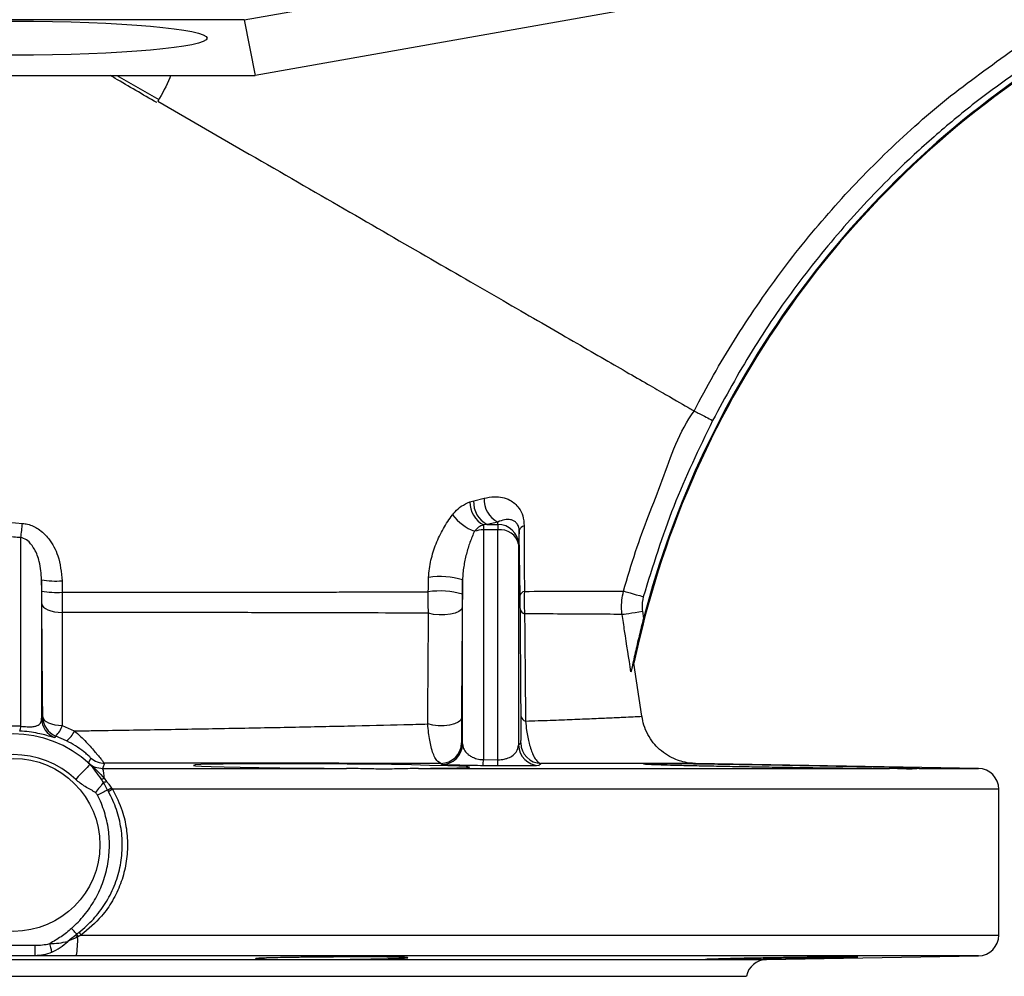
# Model space of a CAD drawing. Header units: millimetres. Extents: x 1190 to 1790, y 1177 to 1877.
# Tile 3 of 13: x 1491 to 1633, y 1177 to 1316. Entities that reach past the tile are written whole.
import ezdxf

# ---------------------------------------------------------------- set-up
doc = ezdxf.new("R2010")
doc.units = ezdxf.units.MM

msp = doc.modelspace()

# ---------------------------------------------------------------- linework, layer by layer
at = {"color": 7, "linetype": 'Continuous', "lineweight": 25}
for p, q in [((1523.42, 1315.63), (1582.5, 1326.09)), ((1580.34, 1317.37), (1525.03, 1307.58)), ((1523.42, 1315.63), (1456.74, 1315.63)), ((1523.42, 1315.63), (1525.03, 1307.58)), ((1455.13, 1307.58), (1525.03, 1307.58)), ((1510.94, 1303.89), (1524.18, 1296.25)), ((1556.08, 1245.95), (1556.63, 1246.11)), ((1556.63, 1246.11), (1558.14, 1246.49)), ((1489.33, 1243.01), (1491.36, 1242.85)), ((1558.6, 1242.69), (1558.03, 1242.62)), ((1558.03, 1242.62), (1558.03, 1241.91)), ((1558.03, 1241.91), (1558.03, 1208.7)), ((1560.13, 1241.91), (1558.03, 1241.91)), ((1560.14, 1243.04), (1558.6, 1242.69)), ((1558.6, 1242.69), (1560.13, 1242.69)), ((1560.13, 1242.69), (1560.14, 1243.04)), ((1560.13, 1242.69), (1560.13, 1241.91)), ((1560.13, 1208.67), (1560.13, 1241.91)), ((1563.2, 1241.82), (1563.13, 1239.83)), ((1491.13, 1213.52), (1491.13, 1240.79)), ((1563.13, 1239.83), (1563.13, 1210.81)), ((1494.13, 1234.69), (1494.13, 1214.64)), ((1494.15, 1233.05), (1494.13, 1234.69)), ((1555.03, 1210.96), (1555.03, 1234.69)), ((1497.1, 1234.54), (1497.11, 1232.9)), ((1581.04, 1230.15), (1581.2, 1229.1)), ((1580.95, 1214.96), (1579.81, 1222.65)), ((1494.13, 1214.64), (1494.3, 1214.86)), ((1497.13, 1213.65), (1498.87, 1212.85)), ((1497.74, 1211.42), (1496.21, 1212.11)), ((1501.17, 1207.99), (1501.35, 1207.84)), ((1560.1, 1207.8), (1558, 1207.82)), ((1558.03, 1208.7), (1560.13, 1208.67)), ((1629.63, 1207.42), (1588.73, 1208.14)), ((1502.96, 1207.42), (1538.23, 1207.42)), ((1548.63, 1207.42), (1616.75, 1207.42)), ((1503.19, 1206), (1503.53, 1205.55)), ((1632.58, 1183.32), (1632.58, 1204.42)), ((1598.97, 1179.79), (1629.63, 1180.32)), ((1384.08, 1177.37), (1596.08, 1177.37))]:
    msp.add_line(p, q, dxfattribs=at)
at = {"color": 8, "linetype": 'Continuous', "lineweight": 25}
for p, q in [((1505.03, 1307.58), (1511.07, 1304.11)), ((1621.06, 1207.42), (1629.63, 1207.42)), ((1632.58, 1204.42), (1504.39, 1204.42)), ((1499.83, 1183.32), (1632.58, 1183.32)), ((1381.19, 1179.79), (1598.97, 1179.79)), ((1629.63, 1180.32), (1499.15, 1180.32))]:
    msp.add_line(p, q, dxfattribs=at)
at = {"color": 7, "linetype": 'Continuous', "lineweight": 25, "flags": 128}
for points in [[(1578.3, 1233.06), (1578.42, 1233.03), (1578.62, 1232.97), (1578.9, 1232.89), (1579.26, 1232.79), (1579.68, 1232.67), (1580.15, 1232.54), (1580.65, 1232.4), (1581.16, 1232.25)], [(1494.17, 1231.22), (1494.23, 1230.98), (1494.41, 1230.74), (1494.68, 1230.53), (1495.04, 1230.34), (1495.49, 1230.19), (1495.99, 1230.08), (1496.54, 1230.01), (1497.11, 1229.98)], [(1554.98, 1230.69), (1554.85, 1230.39), (1554.5, 1230.11), (1553.95, 1229.87), (1553.26, 1229.71), (1552.46, 1229.62), (1551.63, 1229.62), (1550.82, 1229.7), (1550.11, 1229.87)], [(1578.1, 1229.69), (1578.21, 1229.71), (1578.42, 1229.74), (1578.71, 1229.79), (1579.08, 1229.84), (1579.51, 1229.91), (1579.99, 1229.98), (1580.51, 1230.06), (1581.04, 1230.15)], [(1494.3, 1214.86), (1494.37, 1214.63), (1494.53, 1214.41), (1494.79, 1214.2), (1495.14, 1214.02), (1495.56, 1213.87), (1496.05, 1213.75), (1496.58, 1213.68), (1497.13, 1213.65)], [(1554.86, 1214.67), (1554.73, 1214.37), (1554.38, 1214.09), (1553.84, 1213.85), (1553.14, 1213.69), (1552.35, 1213.6), (1551.51, 1213.6), (1550.71, 1213.68), (1549.99, 1213.85)], [(1496.21, 1212.11), (1496.15, 1212.02), (1496.05, 1211.88)], [(1501.13, 1208), (1501.06, 1207.93), (1500.93, 1207.79), (1500.73, 1207.58), (1500.47, 1207.31), (1500.16, 1206.99), (1499.82, 1206.63), (1499.45, 1206.24), (1499.07, 1205.84)], [(1500.93, 1208.21), (1501.15, 1208.68), (1501.26, 1208.93)], [(1503.25, 1208.17), (1502.98, 1207.49), (1502.96, 1207.42)], [(1556.04, 1207.62), (1555.53, 1207.68), (1554.46, 1207.74), (1552.88, 1207.79), (1550.24, 1207.87), (1547.66, 1207.92), (1544.76, 1207.98), (1541.61, 1208.02), (1538.31, 1208.06), (1534.94, 1208.09), (1531.6, 1208.1), (1528.39, 1208.11), (1525.4, 1208.1), (1522.72, 1208.09), (1520.41, 1208.06), (1518.55, 1208.02), (1517.19, 1207.97), (1516.36, 1207.92), (1516.09, 1207.87), (1516.39, 1207.81), (1517.25, 1207.75), (1518.65, 1207.69), (1520.53, 1207.64), (1522.87, 1207.59), (1525.57, 1207.54), (1528.58, 1207.5), (1531.8, 1207.47), (1535, 1207.44), (1538.23, 1207.42), (1538.23, 1207.42)], [(1588.73, 1208.14), (1588.73, 1208.14), (1588.4, 1208.14), (1587.42, 1208.14), (1585.75, 1208.14), (1583.41, 1208.14), (1580.51, 1208.14), (1577.02, 1208.15), (1572.84, 1208.15), (1568.11, 1208.15), (1566.4, 1208.15)], [(1503.08, 1205.39), (1502.96, 1205.23), (1502.82, 1205.06), (1502.69, 1204.88), (1502.54, 1204.7), (1502.39, 1204.51), (1502.24, 1204.31), (1502.09, 1204.12), (1501.93, 1203.92)], [(1503.68, 1204.3), (1503.52, 1204.22), (1503.35, 1204.13), (1503.17, 1204.05), (1502.99, 1203.95), (1502.8, 1203.86), (1502.61, 1203.76), (1502.42, 1203.67), (1502.23, 1203.57)], [(1499.21, 1183.47), (1499.12, 1183.57), (1499.03, 1183.67), (1498.94, 1183.77), (1498.85, 1183.88), (1498.76, 1183.98), (1498.66, 1184.09), (1498.57, 1184.19), (1498.47, 1184.3)], [(1495.31, 1182.1), (1495.35, 1181.91), (1495.39, 1181.73), (1495.43, 1181.55), (1495.47, 1181.39), (1495.51, 1181.23), (1495.54, 1181.09), (1495.57, 1180.96), (1495.6, 1180.86)], [(1493.18, 1181.85), (1493.18, 1181.56), (1493.18, 1181.28), (1493.18, 1181.02), (1493.18, 1180.8), (1493.18, 1180.61), (1493.18, 1180.47), (1493.18, 1180.38), (1493.18, 1180.35)]]:
    msp.add_lwpolyline(points, dxfattribs=at)
at = {"color": 7, "linetype": 'Continuous', "lineweight": 25}
msp.add_circle((1490.08, 1196.37), 12.5, dxfattribs=at)
for centre, radius, start, end in [((1490.08, 1577.37), 300, 22.5, 252.1641), ((1714.58, 1194.37), 137.7, 122.5259, 168.1501), ((1714.58, 1194.37), 137.83, 122.5259, 165.4043), ((1560.22, 1245.9), 3.6, 176.6584, 243.1681), ((1561.71, 1246.26), 3.58, 176.3195, 244.078), ((1559.95, 1245.98), 3.87, 180.4325, 240.2739), ((1559.48, 1248.7), 7.51, 218.0354, 248.6713), ((1466.56, 1244.53), 24.85, 351.3374, 356.1183), ((1558.02, 1237.85), 4.06, 89.8254, 108.2047), ((1560.17, 1239.73), 2.96, 1.9125, 90.8009), ((1560.5, 1239.24), 2.7, 12.6109, 97.8), ((1564.13, 1241.53), 0.977, 101.0892, 162.5699), ((1496.22, 1246.87), 12.36, 260.2703, 274.0699), ((1551.79, 1223.92), 11.25, 73.2567, 98.5061), ((1496.23, 1245.45), 12.58, 260.4825, 273.9932), ((1551.74, 1221.1), 11.98, 74.2191, 98.0263), ((1564.14, 1232.22), 0.821, 102.5763, 162.8623), ((1564.26, 1230.65), 0.908, 193.5515, 253.0168), ((1497.3, 1214.9), 3, 180.7775, 248.699), ((1564.39, 1215.16), 0.929, 193.8953, 253.7318), ((1489.44, 1213.55), 1.7, 334.7419, 359.0938), ((1497.13, 1214.68), 3, 180.7781, 248.9286), ((1493.55, 1214.74), 3.74, 315.3204, 343.0147), ((1490.08, 1196.37), 16.05, 46.915, 133.085), ((1495.87, 1214.06), 3.24, 305.2752, 337.9485), ((1551.89, 1211.16), 3, 269.3767, 359.2814), ((1552.03, 1211), 3, 269.4297, 359.2804), ((1566.13, 1210.85), 3, 180.7182, 269.3305), ((1566.44, 1211.15), 3, 180.7152, 269.211), ((1490.08, 1196.37), 13.05, 46.474, 133.526), ((1501.77, 1208.89), 1.08, 227.5614, 236.336), ((1501.99, 1208.98), 1.3, 228.3569, 240.6466), ((1503.26, 1211.17), 3, 228.3274, 269.856), ((1544.48, 1208.73), 13.55, 356.1573, 359.8749), ((1546.86, 1208.7), 13.27, 356.0799, 359.8736), ((1499.94, 1206.2), 3.25, 356.4049, 22.0148), ((1629.58, 1204.42), 3, 0, 89), ((1502.38, 1208.36), 2.49, 278.6237, 288.8401), ((1501.96, 1209.04), 3.82, 287.0689, 294.2048), ((1403.9, 1407.88), 226.71, 296.1119, 296.2748), ((1516.86, 1183.37), 24.47, 120.6237, 122.2295), ((1591.37, 1259.67), 119.58, 219.589, 219.7924), ((1520.02, 1197.48), 24.65, 213.8708, 215.0463), ((1416.26, 1106.06), 113.27, 42.8211, 43.0204), ((1488.56, 1182.43), 10.8, 348.7151, 3.3028), ((1629.58, 1183.32), 3, 271, 0), ((1599.02, 1176.79), 3, 91, 168.7317)]:
    msp.add_arc(centre, radius, start, end, dxfattribs=at)
msp.add_ellipse((1490.08, 1313), major_axis=(28, 0), ratio=0.087489, dxfattribs=at)
msp.add_ellipse((1490.08, 1194.47), major_axis=(0, 19.08), ratio=0.999784, start_param=6.228023, end_param=6.338348, dxfattribs=at)
for points, knots in [([(1588.54, 1259.09), (1588.54, 1259.09), (1590.3, 1262.6), (1594.24, 1269.42), (1600.86, 1279.16), (1608.29, 1288.31), (1616.52, 1296.85), (1625.48, 1304.83), (1633.97, 1310.78), (1639.11, 1314.59), (1641.19, 1315.63), (1641.19, 1315.63)], [0, 0, 0, 0, 0.000001, 0.150682, 0.301363, 0.45161, 0.601858, 0.756177, 0.910499, 0.999999, 1, 1, 1, 1]), ([(1642.82, 1313.15), (1640.69, 1311.76), (1636.44, 1308.99), (1630.2, 1304.57), (1624.26, 1299.73), (1617.62, 1293.73), (1610.53, 1286.34), (1603.28, 1277.4), (1596.71, 1267.88), (1593.03, 1261.12), (1591.19, 1257.73)], [0, 0, 0, 0, 0.099352, 0.198653, 0.298813, 0.398973, 0.548487, 0.69904, 0.849001, 1, 1, 1, 1]), ([(1524.18, 1296.25), (1528.92, 1293.51), (1538.09, 1288.22), (1550.66, 1280.96), (1561.79, 1274.53), (1571.31, 1269.04), (1579.01, 1264.59), (1584.73, 1261.29), (1587.47, 1259.71), (1588.37, 1259.19), (1588.54, 1259.09)], [0.4274103, 0.4274103, 0.4274103, 0.4274103, 0.4523806, 0.4773509, 0.5023212, 0.5272915, 0.5522618, 0.5772321, 0.6022024, 0.6098593, 0.6098593, 0.6098593, 0.6098593]), ([(1578.3, 1233.06), (1578.86, 1234.98), (1580.45, 1240.42), (1584.02, 1249), (1586.33, 1256.15), (1588.54, 1259.09), (1588.54, 1259.09)], [0, 0, 0, 0, 0.21425, 0.605925, 0.999999, 1, 1, 1, 1]), ([(1588.54, 1259.09), (1588.59, 1259.07), (1588.69, 1259.01), (1588.99, 1258.86), (1589.19, 1258.76), (1589.67, 1258.51), (1589.95, 1258.37), (1590.55, 1258.06), (1590.87, 1257.89), (1591.19, 1257.73)], [0, 0, 0, 0, 0.25, 0.25, 0.5, 0.5, 0.75, 0.75, 1, 1, 1, 1]), ([(1591.19, 1257.73), (1589.21, 1253.63), (1585.23, 1245.39), (1582.53, 1236.64), (1581.16, 1232.25)], [0, 0, 0, 0, 0.497516, 1, 1, 1, 1]), ([(1558.14, 1246.49), (1558.63, 1246.59), (1559.95, 1246.84), (1561.76, 1246.43), (1563.1, 1245.32), (1563.81, 1243.99), (1563.9, 1242.99), (1563.94, 1242.49)], [0, 0, 0, 0, 0.180744, 0.481701, 0.70833, 0.852231, 1, 1, 1, 1]), ([(1553.56, 1244.08), (1553.69, 1244.23), (1554.07, 1244.7), (1554.9, 1245.44), (1555.65, 1245.77), (1556.08, 1245.95)], [0, 0, 0, 0, 0.170519, 0.538525, 1, 1, 1, 1]), ([(1550.12, 1235.05), (1550.14, 1235.88), (1550.26, 1236.72), (1550.64, 1238.34), (1550.89, 1239.12), (1551.5, 1240.66), (1551.85, 1241.39), (1552.64, 1242.79), (1553.08, 1243.45), (1553.56, 1244.08)], [0, 0, 0, 0, 0.25, 0.25, 0.5, 0.5, 0.75, 0.75, 1, 1, 1, 1]), ([(1563.2, 1241.82), (1563.2, 1241.98), (1563.18, 1242.11), (1563.13, 1242.36), (1563.09, 1242.46), (1562.97, 1242.74), (1562.86, 1242.88), (1562.64, 1243.09), (1562.52, 1243.17), (1562.26, 1243.29), (1562.12, 1243.34), (1561.7, 1243.42), (1561.41, 1243.41), (1560.79, 1243.3), (1560.47, 1243.2), (1560.14, 1243.04)], [0, 0, 0, 0, 0.0625, 0.0625, 0.125, 0.125, 0.25, 0.25, 0.375, 0.375, 0.5, 0.5, 0.75, 0.75, 1, 1, 1, 1]), ([(1491.36, 1242.85), (1491.61, 1242.82), (1492.42, 1242.72), (1493.82, 1242.05), (1495.4, 1240.51), (1496.78, 1237.94), (1496.98, 1235.77), (1497.1, 1234.54)], [0, 0, 0, 0, 0.069775, 0.222032, 0.412455, 0.66497, 1, 1, 1, 1]), ([(1558.03, 1242.62), (1557.79, 1242.55), (1557.57, 1242.44), (1557.13, 1242.13), (1556.93, 1241.94), (1556.75, 1241.71)], [0, 0, 0, 0, 0.5, 0.5, 1, 1, 1, 1]), ([(1563.94, 1242.49), (1563.94, 1240.59), (1563.95, 1237.44), (1563.96, 1234.28), (1563.96, 1233.02)], [0, 0, 0, 0, 0.603195, 1, 1, 1, 1]), ([(1494.13, 1234.69), (1494.07, 1235.57), (1493.96, 1237.09), (1493.27, 1238.96), (1492.46, 1240.1), (1491.72, 1240.66), (1491.26, 1240.76), (1491.13, 1240.79)], [0, 0, 0, 0, 0.370303, 0.636014, 0.818374, 0.946475, 1, 1, 1, 1]), ([(1556.75, 1241.71), (1556.51, 1241.2), (1556.29, 1240.66), (1555.9, 1239.56), (1555.73, 1239), (1555.42, 1237.82), (1555.29, 1237.22), (1555.15, 1236.29), (1555.11, 1235.98), (1555.05, 1235.34), (1555.03, 1235.02), (1555.03, 1234.69)], [0, 0, 0, 0, 0.25, 0.25, 0.5, 0.5, 0.75, 0.75, 0.875, 0.875, 1, 1, 1, 1]), ([(1494.17, 1231.22), (1494.17, 1231.51), (1494.17, 1231.81), (1494.16, 1232.42), (1494.16, 1232.73), (1494.15, 1233.05)], [0, 0, 0, 0, 0.5, 0.5, 1, 1, 1, 1]), ([(1497.11, 1232.9), (1498.32, 1232.9), (1499.53, 1232.9), (1501.95, 1232.9), (1503.15, 1232.9), (1506.75, 1232.9), (1509.12, 1232.9), (1513.82, 1232.91), (1516.14, 1232.91), (1520.75, 1232.91), (1523.04, 1232.91), (1526.43, 1232.91), (1527.55, 1232.92), (1529.78, 1232.92), (1530.89, 1232.92), (1533.07, 1232.92), (1534.15, 1232.92), (1536.28, 1232.93), (1537.33, 1232.93), (1542.5, 1232.94), (1546.4, 1232.94), (1550.07, 1232.96)], [0, 0, 0, 0, 0.0625, 0.0625, 0.125, 0.125, 0.25, 0.25, 0.375, 0.375, 0.5, 0.5, 0.5625, 0.5625, 0.625, 0.625, 0.6875, 0.6875, 0.75, 0.75, 1, 1, 1, 1]), ([(1497.11, 1232.9), (1497.11, 1232.39), (1497.11, 1231.9), (1497.11, 1230.92), (1497.11, 1230.44), (1497.11, 1229.98)], [0, 0, 0, 0, 0.5, 0.5, 1, 1, 1, 1]), ([(1550.11, 1229.87), (1550.07, 1230.56), (1550.03, 1231.58), (1550.06, 1232.63), (1550.07, 1232.96)], [0, 0, 0, 0, 0.68407, 1, 1, 1, 1]), ([(1555, 1232.62), (1555, 1232.42), (1554.99, 1231.76), (1554.98, 1231.13), (1554.98, 1230.69)], [0, 0, 0, 0, 0.314988, 1, 1, 1, 1]), ([(1563.38, 1230.44), (1563.37, 1230.76), (1563.37, 1231.1), (1563.36, 1231.79), (1563.36, 1232.13), (1563.35, 1232.46)], [0, 0, 0, 0, 0.5, 0.5, 1, 1, 1, 1]), ([(1563.96, 1233.02), (1563.94, 1232.48), (1563.9, 1231.39), (1563.96, 1230.32), (1563.99, 1229.78)], [0, 0, 0, 0, 0.500461, 1, 1, 1, 1]), ([(1563.96, 1233.02), (1565.83, 1233.03), (1569.61, 1233.04), (1573.71, 1233.05), (1576.75, 1233.06), (1577.78, 1233.06), (1578.3, 1233.06)], [0, 0, 0, 0, 0.261359, 0.526867, 0.761756, 1, 1, 1, 1]), ([(1578.1, 1229.69), (1578.07, 1229.93), (1577.92, 1231.05), (1578.13, 1232.18), (1578.3, 1233.06)], [0, 0, 0, 0, 0.213568, 1, 1, 1, 1]), ([(1581.16, 1232.25), (1581.06, 1231.7), (1580.92, 1231), (1581.02, 1230.3), (1581.04, 1230.15)], [0, 0, 0, 0, 0.786402, 1, 1, 1, 1]), ([(1554.98, 1230.69), (1554.96, 1227.66), (1554.93, 1224.62), (1554.91, 1221.59), (1554.89, 1219.28), (1554.88, 1216.98), (1554.86, 1214.67)], [0.00000001, 0.00000001, 0.00000001, 0.00000001, 0.00981632, 0.00981632, 0.00981632, 0.01727229, 0.01727229, 0.01727229, 0.01727229]), ([(1563.49, 1214.93), (1563.47, 1217.79), (1563.45, 1220.65), (1563.43, 1223.52), (1563.41, 1225.82), (1563.39, 1228.13), (1563.38, 1230.44)], [0.00000001, 0.00000001, 0.00000001, 0.00000001, 0.00924463, 0.00924463, 0.00924463, 0.0167006, 0.0167006, 0.0167006, 0.0167006]), ([(1550.11, 1229.87), (1547.37, 1229.88), (1541.89, 1229.9), (1534.05, 1229.92), (1526.21, 1229.94), (1518.36, 1229.95), (1509.11, 1229.97), (1501.97, 1229.98), (1497.97, 1229.98), (1497.11, 1229.98)], [0, 0, 0, 0, 0.1813888, 0.3627751, 0.4652035, 0.6285104, 0.7923328, 0.9556192, 1, 1, 1, 1]), ([(1549.99, 1213.85), (1550, 1215.7), (1550.04, 1221.04), (1550.08, 1226.38), (1550.11, 1229.87)], [0, 0, 0, 0, 0.347348, 1, 1, 1, 1]), ([(1563.99, 1229.78), (1564.02, 1227.47), (1564.06, 1222.3), (1564.11, 1217.13), (1564.13, 1214.27)], [0, 0, 0, 0, 0.446457, 1, 1, 1, 1]), ([(1578.1, 1229.69), (1577.6, 1229.7), (1576.59, 1229.7), (1573.63, 1229.72), (1569.6, 1229.74), (1565.87, 1229.77), (1563.99, 1229.78)], [0, 0, 0, 0, 0.234839, 0.472953, 0.734397, 1, 1, 1, 1]), ([(1579.37, 1221.38), (1579.07, 1223.36), (1578.65, 1226.13), (1578.22, 1228.9), (1578.1, 1229.69)], [0, 0, 0, 0, 0.713461, 1, 1, 1, 1]), ([(1581.2, 1229.1), (1580.98, 1228.27), (1580.56, 1226.61), (1580.08, 1224.54), (1579.72, 1222.94), (1579.52, 1222.02), (1579.41, 1221.52), (1579.38, 1221.42), (1579.37, 1221.38)], [0, 0, 0, 0, 0.296646, 0.592771, 0.745452, 0.899058, 0.964733, 1, 1, 1, 1]), ([(1579.81, 1222.65), (1579.79, 1222.66), (1579.76, 1222.69), (1579.59, 1222.19), (1579.44, 1221.62), (1579.37, 1221.38)], [0, 0, 0, 0, 0.364159, 0.734678, 1, 1, 1, 1]), ([(1563.44, 1211.11), (1563.45, 1211.15), (1563.47, 1211.24), (1563.49, 1211.83), (1563.5, 1212.74), (1563.5, 1213.86), (1563.49, 1214.64), (1563.49, 1214.93)], [0, 0, 0, 0, 0.231851, 0.463473, 0.711073, 0.893753, 1, 1, 1, 1]), ([(1588.37, 1208.15), (1588.3, 1208.16), (1587.8, 1208.19), (1586.95, 1208.34), (1585.78, 1208.72), (1584.62, 1209.3), (1583.52, 1210.13), (1582.56, 1211.15), (1581.78, 1212.33), (1581.21, 1213.62), (1581.04, 1214.54), (1580.97, 1214.97)], [0, 0, 0, 0, 0.019749, 0.137669, 0.235814, 0.360612, 0.491357, 0.613417, 0.744647, 0.880026, 1, 1, 1, 1]), ([(1491.13, 1213.52), (1491.29, 1213.51), (1491.44, 1213.49), (1491.75, 1213.47), (1491.91, 1213.46), (1492.19, 1213.45), (1492.33, 1213.44), (1492.57, 1213.45), (1492.69, 1213.45), (1493, 1213.47), (1493.17, 1213.5), (1493.45, 1213.58), (1493.56, 1213.63), (1493.75, 1213.74), (1493.82, 1213.81), (1493.94, 1213.95), (1493.99, 1214.03), (1494.1, 1214.27), (1494.13, 1214.44), (1494.13, 1214.64)], [0, 0, 0, 0, 0.0625, 0.0625, 0.125, 0.125, 0.1875, 0.1875, 0.25, 0.25, 0.375, 0.375, 0.5, 0.5, 0.625, 0.625, 0.75, 0.75, 1, 1, 1, 1]), ([(1498.87, 1212.85), (1499.68, 1212.86), (1503.78, 1212.92), (1511.12, 1213.04), (1520.66, 1213.21), (1529.84, 1213.38), (1538.53, 1213.57), (1545.19, 1213.72), (1548.85, 1213.82), (1549.99, 1213.85)], [0, 0, 0, 0, 0.043338, 0.218847, 0.394891, 0.570405, 0.74554, 0.920675, 1, 1, 1, 1]), ([(1551.86, 1208.16), (1551.6, 1208.3), (1551.1, 1208.57), (1550.49, 1210.31), (1550.14, 1212.19), (1550.03, 1213.42), (1549.99, 1213.85)], [0, 0, 0, 0, 0.330929, 0.630596, 0.872498, 1, 1, 1, 1]), ([(1554.86, 1214.67), (1554.86, 1214.41), (1554.85, 1213.62), (1554.85, 1212.67), (1554.86, 1212.27), (1554.86, 1212.11)], [0, 0, 0, 0, 0.2390524, 0.7085238, 1, 1, 1, 1]), ([(1564.13, 1214.27), (1564.18, 1213.81), (1564.3, 1212.61), (1564.66, 1210.82), (1565.15, 1209.44), (1565.65, 1208.6), (1566.05, 1208.22), (1566.3, 1208.17), (1566.4, 1208.15)], [0, 0, 0, 0, 0.1203101, 0.3139421, 0.5589995, 0.7207743, 0.8871723, 1, 1, 1, 1]), ([(1496.05, 1211.88), (1496.05, 1211.88), (1496.03, 1211.86), (1495.75, 1211.93), (1494.8, 1212.21), (1493.66, 1212.49), (1492.38, 1212.72), (1491.44, 1212.79), (1490.97, 1212.83)], [0, 0, 0, 0, 0.044553, 0.366997, 0.583694, 0.7301, 0.867156, 1, 1, 1, 1]), ([(1498.87, 1212.85), (1499.18, 1212.59), (1499.48, 1212.32), (1500.06, 1211.78), (1500.34, 1211.51), (1500.86, 1210.97), (1501.1, 1210.7), (1501.55, 1210.19), (1501.77, 1209.95), (1502.15, 1209.49), (1502.32, 1209.28), (1502.63, 1208.9), (1502.76, 1208.74), (1502.98, 1208.47), (1503.06, 1208.36), (1503.19, 1208.22), (1503.23, 1208.18), (1503.25, 1208.17)], [0, 0, 0, 0, 0.125, 0.125, 0.25, 0.25, 0.375, 0.375, 0.5, 0.5, 0.625, 0.625, 0.75, 0.75, 0.875, 0.875, 1, 1, 1, 1]), ([(1501.26, 1208.93), (1501.24, 1208.96), (1501.2, 1209.01), (1500.82, 1209.36), (1500.14, 1209.93), (1499.09, 1210.68), (1498.18, 1211.18), (1497.74, 1211.42)], [0, 0, 0, 0, 0.176096, 0.346469, 0.50885, 0.76451, 1, 1, 1, 1]), ([(1555.03, 1210.96), (1555.03, 1210.75), (1555.08, 1210.53), (1555.26, 1210.1), (1555.4, 1209.88), (1555.7, 1209.57), (1555.82, 1209.46), (1556.09, 1209.26), (1556.24, 1209.16), (1556.53, 1209.03), (1556.63, 1208.98), (1556.85, 1208.9), (1556.97, 1208.86), (1557.24, 1208.79), (1557.38, 1208.76), (1557.69, 1208.71), (1557.86, 1208.7), (1558.03, 1208.7)], [0, 0, 0, 0, 0.25, 0.25, 0.5, 0.5, 0.625, 0.625, 0.75, 0.75, 0.8125, 0.8125, 0.875, 0.875, 0.9375, 0.9375, 1, 1, 1, 1]), ([(1560.13, 1208.67), (1560.29, 1208.68), (1560.48, 1208.68), (1560.9, 1208.73), (1561.18, 1208.79), (1561.69, 1208.95), (1562.29, 1209.26), (1562.96, 1209.91), (1563.07, 1210.47), (1563.13, 1210.81)], [0, 0, 0, 0, 0.060144, 0.07346, 0.170174, 0.186145, 0.351151, 0.601115, 1, 1, 1, 1]), ([(1500.93, 1208.21), (1500.93, 1208.2), (1501.01, 1208.13), (1501.09, 1208.06), (1501.17, 1207.99)], [0, 0, 0, 0, 0.030759, 1, 1, 1, 1]), ([(1500.93, 1208.21), (1500.96, 1208.18), (1501.23, 1207.94), (1501.88, 1207.53), (1502.59, 1207.46), (1502.96, 1207.42)], [0, 0, 0, 0, 0.044805, 0.500269, 1, 1, 1, 1]), ([(1501.04, 1208.1), (1501.01, 1208.13), (1500.97, 1208.17), (1500.94, 1208.2), (1500.93, 1208.2), (1500.93, 1208.21), (1500.93, 1208.21)], [0, 0, 0, 0, 0.000308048, 0.000308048, 0.000308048, 0.0003214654, 0.0003214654, 0.0003214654, 0.0003214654]), ([(1502.75, 1205.9), (1502.47, 1206.32), (1502.2, 1206.7), (1501.66, 1207.4), (1501.39, 1207.71), (1501.13, 1208)], [0, 0, 0, 0, 0.5, 0.5, 1, 1, 1, 1]), ([(1501.35, 1207.84), (1501.65, 1207.59), (1501.94, 1207.32), (1502.55, 1206.71), (1502.86, 1206.38), (1503.19, 1206)], [0, 0, 0, 0, 0.5, 0.5, 1, 1, 1, 1]), ([(1551.86, 1208.16), (1551.62, 1208.16), (1548.58, 1208.16), (1542.44, 1208.16), (1533.91, 1208.16), (1525.9, 1208.17), (1518.58, 1208.17), (1511.02, 1208.17), (1505.84, 1208.17), (1503.25, 1208.17)], [0, 0, 0, 0, 0.017421, 0.216861, 0.418705, 0.562187, 0.705668, 0.852834, 1, 1, 1, 1]), ([(1552, 1208), (1551.97, 1208.03), (1551.93, 1208.08), (1551.88, 1208.13), (1551.86, 1208.16)], [0, 0, 0, 0, 0.535801, 1, 1, 1, 1]), ([(1558, 1207.82), (1557.46, 1207.82), (1556.4, 1207.84), (1554.82, 1207.87), (1553.28, 1207.91), (1552.22, 1207.96), (1552.07, 1207.99), (1552, 1208)], [0, 0, 0, 0, 0.140077, 0.279446, 0.480072, 0.762246, 1, 1, 1, 1]), ([(1566.1, 1207.85), (1566.08, 1207.83), (1565.97, 1207.82), (1565.62, 1207.81), (1565.47, 1207.8), (1565.11, 1207.8), (1564.91, 1207.79), (1564.54, 1207.79), (1564.41, 1207.79), (1564.13, 1207.78), (1563.98, 1207.78), (1563.51, 1207.78), (1563.16, 1207.78), (1562.58, 1207.78), (1562.37, 1207.78), (1561.95, 1207.78), (1561.73, 1207.78), (1561.28, 1207.79), (1561.05, 1207.79), (1560.58, 1207.79), (1560.34, 1207.79), (1560.1, 1207.8)], [0, 0, 0, 0, 0.25, 0.25, 0.375, 0.375, 0.5, 0.5, 0.5625, 0.5625, 0.625, 0.625, 0.75, 0.75, 0.8125, 0.8125, 0.875, 0.875, 0.9375, 0.9375, 1, 1, 1, 1]), ([(1581.18, 1208.08), (1581.18, 1208.08), (1581.08, 1208.07), (1581.42, 1208.05), (1582.23, 1208.01), (1583.65, 1207.96), (1585.54, 1207.9), (1587.89, 1207.85), (1590.61, 1207.79), (1593.63, 1207.73), (1596.86, 1207.67), (1600.22, 1207.62), (1603.6, 1207.57), (1606.92, 1207.52), (1610.07, 1207.49), (1612.96, 1207.45), (1615.18, 1207.43), (1616.33, 1207.43), (1616.75, 1207.42)], [0, 0, 0, 0, 0.002163, 0.070615, 0.139066, 0.207529, 0.275992, 0.344468, 0.412944, 0.481428, 0.549911, 0.618395, 0.686878, 0.755356, 0.823835, 0.892305, 0.960775, 1, 1, 1, 1]), ([(1621.12, 1207.44), (1620.99, 1207.45), (1620.73, 1207.47), (1619.62, 1207.5), (1617.91, 1207.55), (1615.6, 1207.6), (1612.79, 1207.66), (1609.88, 1207.71), (1606.71, 1207.77), (1603.39, 1207.83), (1600.01, 1207.89), (1596.65, 1207.94), (1593.43, 1207.99), (1590.43, 1208.04), (1587.73, 1208.07), (1585.41, 1208.1), (1583.55, 1208.11), (1582.15, 1208.11), (1581.67, 1208.1), (1581.44, 1208.1)], [0, 0, 0, 0, 0.057968, 0.115939, 0.17391, 0.246214, 0.304203, 0.362193, 0.420182, 0.478171, 0.536163, 0.594155, 0.652144, 0.710134, 0.768116, 0.826097, 0.884067, 0.942038, 1, 1, 1, 1]), ([(1548.63, 1207.42), (1547.83, 1207.4), (1546.21, 1207.36), (1543.58, 1207.31), (1540.9, 1207.37), (1539.13, 1207.41), (1538.23, 1207.42)], [0, 0, 0, 0, 0.261589, 0.52921, 0.762471, 1, 1, 1, 1]), ([(1548.63, 1207.42), (1549.23, 1207.43), (1550.67, 1207.44), (1552.59, 1207.46), (1554.3, 1207.49), (1555.44, 1207.53), (1556.05, 1207.57), (1556.03, 1207.59), (1556.02, 1207.6)], [0, 0, 0, 0, 0.131996, 0.320871, 0.509748, 0.698638, 0.887527, 1, 1, 1, 1]), ([(1621.06, 1207.42), (1620.91, 1207.4), (1620.6, 1207.36), (1619.62, 1207.31), (1618.36, 1207.37), (1617.29, 1207.41), (1616.75, 1207.42)], [0, 0, 0, 0, 0.26159, 0.529211, 0.76247, 1, 1, 1, 1]), ([(1621.06, 1207.42), (1621.06, 1207.42), (1621.14, 1207.43), (1621.12, 1207.43), (1621.1, 1207.44)], [0, 0, 0, 0, 0.070302, 1, 1, 1, 1]), ([(1501.93, 1203.92), (1501.82, 1204.01), (1501.69, 1204.09), (1501.45, 1204.23), (1501.32, 1204.3), (1500.94, 1204.51), (1500.69, 1204.65), (1499.95, 1205.1), (1499.49, 1205.44), (1499.07, 1205.84)], [0, 0, 0, 0, 0.125, 0.125, 0.25, 0.25, 0.5, 0.5, 1, 1, 1, 1]), ([(1503.53, 1205.55), (1503.64, 1205.41), (1503.88, 1205.1), (1504.13, 1204.77), (1504.26, 1204.59)], [0, 0, 0, 0, 0.4508812, 1, 1, 1, 1]), ([(1498.47, 1184.3), (1499.14, 1184.89), (1499.75, 1185.53), (1500.58, 1186.55), (1500.84, 1186.9), (1501.35, 1187.63), (1501.58, 1188), (1502.24, 1189.15), (1502.62, 1189.95), (1503.08, 1191.18), (1503.22, 1191.59), (1503.46, 1192.44), (1503.57, 1192.88), (1503.82, 1194.18), (1503.92, 1195.05), (1503.96, 1196.36), (1503.95, 1196.8), (1503.9, 1197.68), (1503.86, 1198.12), (1503.68, 1199.44), (1503.48, 1200.29), (1502.96, 1201.96), (1502.63, 1202.78), (1502.23, 1203.57)], [0, 0, 0, 0, 0.125, 0.125, 0.1875, 0.1875, 0.25, 0.25, 0.375, 0.375, 0.4375, 0.4375, 0.5, 0.5, 0.625, 0.625, 0.6875, 0.6875, 0.75, 0.75, 0.875, 0.875, 1, 1, 1, 1]), ([(1499.55, 1183.74), (1500.3, 1184.32), (1500.99, 1184.95), (1501.94, 1185.99), (1502.25, 1186.35), (1502.82, 1187.1), (1503.09, 1187.49), (1503.85, 1188.7), (1504.28, 1189.53), (1504.81, 1190.84), (1504.97, 1191.28), (1505.25, 1192.18), (1505.37, 1192.64), (1505.66, 1194.03), (1505.77, 1194.97), (1505.81, 1196.38), (1505.81, 1196.85), (1505.75, 1197.79), (1505.7, 1198.27), (1505.49, 1199.67), (1505.26, 1200.58), (1504.81, 1201.92), (1504.64, 1202.36), (1504.25, 1203.22), (1504.04, 1203.65), (1503.81, 1204.07)], [0, 0, 0, 0, 0.125, 0.125, 0.1875, 0.1875, 0.25, 0.25, 0.375, 0.375, 0.4375, 0.4375, 0.5, 0.5, 0.625, 0.625, 0.6875, 0.6875, 0.75, 0.75, 0.875, 0.875, 0.9375, 0.9375, 1, 1, 1, 1]), ([(1504.39, 1204.42), (1504.91, 1203.39), (1505.83, 1201.57), (1506.46, 1198.69), (1506.64, 1196.02), (1506.35, 1193.33), (1505.62, 1190.72), (1504.44, 1188.27), (1502.64, 1185.64), (1500.89, 1184.19), (1499.83, 1183.32)], [0, 0, 0, 0, 0.145652, 0.25811, 0.370568, 0.484401, 0.598238, 0.713002, 0.827768, 1, 1, 1, 1]), ([(1498.47, 1184.3), (1497.99, 1183.87), (1497.48, 1183.47), (1496.42, 1182.73), (1495.87, 1182.4), (1495.31, 1182.1)], [0, 0, 0, 0, 0.5, 0.5, 1, 1, 1, 1]), ([(1495.31, 1182.1), (1495.75, 1182.1), (1496.19, 1182.13), (1497.06, 1182.24), (1497.5, 1182.32), (1497.92, 1182.42)], [0, 0, 0, 0, 0.5, 0.5, 1, 1, 1, 1]), ([(1495.6, 1180.86), (1496.02, 1181.04), (1496.43, 1181.27), (1497.2, 1181.79), (1497.57, 1182.09), (1497.92, 1182.42)], [0, 0, 0, 0, 0.5, 0.5, 1, 1, 1, 1]), ([(1495.6, 1180.86), (1495.21, 1180.69), (1494.82, 1180.56), (1494.01, 1180.39), (1493.6, 1180.35), (1493.18, 1180.35)], [0, 0, 0, 0, 0.5, 0.5, 1, 1, 1, 1]), ([(1493.18, 1180.35), (1492.18, 1180.35), (1491.18, 1180.35), (1490.18, 1180.35), (1489.11, 1180.35), (1488.05, 1180.35), (1486.98, 1180.35)], [0, 0, 0, 0, 0.003, 0.003, 0.003, 0.006206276, 0.006206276, 0.006206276, 0.006206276]), ([(1499.15, 1180.32), (1498.63, 1180.32), (1498.11, 1180.32), (1497.09, 1180.32), (1496.59, 1180.33), (1495.6, 1180.33), (1495.1, 1180.33), (1494.14, 1180.34), (1493.66, 1180.34), (1493.18, 1180.35)], [0, 0, 0, 0, 0.25, 0.25, 0.5, 0.5, 0.75, 0.75, 1, 1, 1, 1]), ([(1543.87, 1179.92), (1543.36, 1179.91), (1542.8, 1179.89), (1541.91, 1179.88), (1541.6, 1179.87), (1540.96, 1179.86), (1540.63, 1179.86), (1539.63, 1179.84), (1538.95, 1179.83), (1537.89, 1179.82), (1537.53, 1179.82), (1536.81, 1179.81), (1536.45, 1179.81), (1535.37, 1179.8), (1534.66, 1179.8), (1533.6, 1179.79), (1533.24, 1179.79), (1532.55, 1179.79), (1531.88, 1179.79), (1531.23, 1179.79), (1530.59, 1179.79), (1530.28, 1179.79), (1529.38, 1179.8), (1528.82, 1179.8), (1528.06, 1179.81), (1527.82, 1179.81), (1527.36, 1179.82), (1527.14, 1179.82), (1526.55, 1179.83), (1526.21, 1179.84), (1525.79, 1179.86), (1525.67, 1179.86), (1525.46, 1179.87), (1525.37, 1179.88), (1525.16, 1179.89), (1525.09, 1179.91), (1525.09, 1179.93), (1525.16, 1179.94), (1525.37, 1179.96), (1525.46, 1179.97), (1525.66, 1179.98), (1525.79, 1179.99), (1526.2, 1180), (1526.54, 1180.02), (1527.34, 1180.04), (1527.8, 1180.05), (1528.81, 1180.08), (1529.37, 1180.09), (1530.27, 1180.1), (1530.58, 1180.11), (1531.22, 1180.11), (1531.86, 1180.12), (1532.54, 1180.13), (1533.23, 1180.14), (1533.58, 1180.14), (1534.65, 1180.15), (1535.36, 1180.16), (1536.43, 1180.16), (1536.79, 1180.17), (1537.51, 1180.17), (1537.87, 1180.17), (1538.93, 1180.17), (1539.62, 1180.18), (1540.62, 1180.18), (1540.95, 1180.18), (1541.59, 1180.17), (1541.89, 1180.17), (1542.79, 1180.17), (1543.34, 1180.17), (1544.12, 1180.16), (1544.36, 1180.16), (1544.82, 1180.15), (1545.24, 1180.15), (1545.61, 1180.14), (1545.95, 1180.13), (1546.11, 1180.13), (1546.53, 1180.12), (1546.73, 1180.11), (1547.02, 1180.09), (1547.09, 1180.08), (1547.09, 1180.05), (1547.02, 1180.04), (1546.81, 1180.02), (1546.72, 1180.02), (1546.52, 1180), (1546.39, 1180), (1545.98, 1179.98), (1545.65, 1179.97), (1544.84, 1179.94), (1544.38, 1179.93), (1543.87, 1179.92)], [0, 0, 0, 0, 0.03125, 0.03125, 0.046875, 0.046875, 0.0625, 0.0625, 0.09375, 0.09375, 0.109375, 0.109375, 0.125, 0.125, 0.15625, 0.15625, 0.171875, 0.171875, 0.1875, 0.203125, 0.203125, 0.21875, 0.21875, 0.25, 0.25, 0.265625, 0.265625, 0.28125, 0.28125, 0.3125, 0.3125, 0.328125, 0.328125, 0.34375, 0.34375, 0.375, 0.375, 0.40625, 0.40625, 0.421875, 0.421875, 0.4375, 0.4375, 0.46875, 0.46875, 0.5, 0.5, 0.53125, 0.53125, 0.546875, 0.546875, 0.5625, 0.578125, 0.578125, 0.59375, 0.59375, 0.625, 0.625, 0.640625, 0.640625, 0.65625, 0.65625, 0.6875, 0.6875, 0.703125, 0.703125, 0.71875, 0.71875, 0.75, 0.75, 0.765625, 0.765625, 0.78125, 0.796875, 0.796875, 0.8125, 0.8125, 0.84375, 0.84375, 0.875, 0.875, 0.90625, 0.90625, 0.921875, 0.921875, 0.9375, 0.9375, 0.96875, 0.96875, 1, 1, 1, 1]), ([(1608.95, 1180.06), (1608.44, 1180.05), (1607.88, 1180.04), (1606.99, 1180.02), (1606.68, 1180.02), (1606.04, 1180), (1605.71, 1180), (1604.71, 1179.98), (1604.03, 1179.97), (1602.97, 1179.95), (1602.61, 1179.94), (1601.89, 1179.93), (1601.53, 1179.92), (1600.45, 1179.91), (1599.74, 1179.89), (1598.68, 1179.88), (1598.32, 1179.87), (1597.63, 1179.86), (1596.96, 1179.85), (1596.31, 1179.84), (1595.67, 1179.83), (1595.36, 1179.83), (1594.46, 1179.82), (1593.9, 1179.81), (1593.14, 1179.8), (1592.9, 1179.8), (1592.44, 1179.8), (1592.23, 1179.8), (1591.63, 1179.79), (1591.29, 1179.79), (1590.87, 1179.79), (1590.75, 1179.79), (1590.54, 1179.79), (1590.45, 1179.79), (1590.24, 1179.8), (1590.17, 1179.8), (1590.17, 1179.81), (1590.24, 1179.82), (1590.45, 1179.83), (1590.54, 1179.83), (1590.75, 1179.84), (1590.87, 1179.85), (1591.28, 1179.86), (1591.62, 1179.87), (1592.42, 1179.89), (1592.88, 1179.91), (1593.9, 1179.93), (1594.45, 1179.94), (1595.35, 1179.96), (1595.66, 1179.97), (1596.3, 1179.98), (1596.95, 1179.99), (1597.62, 1180), (1598.31, 1180.02), (1598.66, 1180.02), (1599.73, 1180.04), (1600.44, 1180.05), (1601.52, 1180.07), (1601.88, 1180.08), (1602.6, 1180.09), (1602.96, 1180.09), (1604.02, 1180.11), (1604.7, 1180.11), (1605.7, 1180.13), (1606.03, 1180.13), (1606.67, 1180.14), (1606.98, 1180.14), (1607.87, 1180.15), (1608.43, 1180.16), (1609.2, 1180.16), (1609.44, 1180.17), (1609.9, 1180.17), (1610.32, 1180.17), (1610.69, 1180.17), (1611.04, 1180.18), (1611.19, 1180.18), (1611.61, 1180.18), (1611.82, 1180.17), (1612.1, 1180.17), (1612.17, 1180.17), (1612.17, 1180.16), (1612.1, 1180.15), (1611.89, 1180.14), (1611.8, 1180.14), (1611.6, 1180.13), (1611.47, 1180.13), (1611.06, 1180.12), (1610.73, 1180.11), (1609.92, 1180.09), (1609.46, 1180.08), (1608.95, 1180.06)], [0, 0, 0, 0, 0.03125, 0.03125, 0.046875, 0.046875, 0.0625, 0.0625, 0.09375, 0.09375, 0.109375, 0.109375, 0.125, 0.125, 0.15625, 0.15625, 0.171875, 0.171875, 0.1875, 0.203125, 0.203125, 0.21875, 0.21875, 0.25, 0.25, 0.265625, 0.265625, 0.28125, 0.28125, 0.3125, 0.3125, 0.328125, 0.328125, 0.34375, 0.34375, 0.375, 0.375, 0.40625, 0.40625, 0.421875, 0.421875, 0.4375, 0.4375, 0.46875, 0.46875, 0.5, 0.5, 0.53125, 0.53125, 0.546875, 0.546875, 0.5625, 0.578125, 0.578125, 0.59375, 0.59375, 0.625, 0.625, 0.640625, 0.640625, 0.65625, 0.65625, 0.6875, 0.6875, 0.703125, 0.703125, 0.71875, 0.71875, 0.75, 0.75, 0.765625, 0.765625, 0.78125, 0.796875, 0.796875, 0.8125, 0.8125, 0.84375, 0.84375, 0.875, 0.875, 0.90625, 0.90625, 0.921875, 0.921875, 0.9375, 0.9375, 0.96875, 0.96875, 1, 1, 1, 1])]:
    msp.add_open_spline(points, degree=3, knots=knots, dxfattribs=at)
at = {"color": 8, "linetype": 'Continuous', "lineweight": 25}
for points, knots in [([(1510.79, 1303.68), (1510.79, 1303.68), (1508.77, 1304.84), (1506.51, 1306.18), (1504.31, 1307.45), (1504.08, 1307.58)], [0, 0, 0, 0, 0.000008, 0.897958, 1, 1, 1, 1]), ([(1512.78, 1307.58), (1512.75, 1307.48), (1512.26, 1306.19), (1511.58, 1305), (1510.95, 1303.89)], [0, 0, 0, 0, 0.076634, 1, 1, 1, 1]), ([(1564.13, 1214.27), (1565.35, 1214.31), (1567.79, 1214.39), (1570.98, 1214.52), (1573.8, 1214.63), (1576.26, 1214.74), (1578.28, 1214.83), (1579.8, 1214.91), (1580.77, 1214.95), (1580.89, 1214.96), (1580.95, 1214.96)], [0, 0, 0, 0, 0.116821, 0.233641, 0.352956, 0.472269, 0.602944, 0.733617, 0.868, 1, 1, 1, 1]), ([(1554.86, 1212.11), (1554.86, 1211.91), (1554.87, 1211.26), (1554.88, 1211.18), (1554.89, 1211.12)], [0, 0, 0, 0, 0.315224, 1, 1, 1, 1])]:
    msp.add_open_spline(points, degree=3, knots=knots, dxfattribs=at)
at = {"color": 7, "linetype": 'Continuous', "lineweight": 25}
for points in [[(1563.35, 1232.46), (1563.3, 1235.6), (1563.25, 1238.72), (1563.2, 1241.82)], [(1491.13, 1240.79), (1490.43, 1240.84), (1489.73, 1240.89), (1489.03, 1240.96)], [(1550.07, 1232.96), (1550.09, 1233.65), (1550.1, 1234.35), (1550.12, 1235.05)], [(1555.03, 1234.69), (1555.02, 1234), (1555.01, 1233.31), (1555, 1232.62)], [(1494.3, 1214.86), (1494.26, 1220.32), (1494.21, 1225.78), (1494.17, 1231.22)], [(1497.11, 1229.98), (1497.11, 1224.55), (1497.12, 1219.1), (1497.13, 1213.65)], [(1554.89, 1211.12), (1554.94, 1211.07), (1554.98, 1211.02), (1555.03, 1210.96)], [(1563.13, 1210.81), (1563.23, 1210.92), (1563.34, 1211.02), (1563.44, 1211.11)], [(1501.13, 1208), (1501.1, 1208.03), (1501.08, 1208.06), (1501.04, 1208.1)], [(1566.4, 1208.15), (1566.3, 1208.06), (1566.2, 1207.96), (1566.1, 1207.85)], [(1503.08, 1205.39), (1502.97, 1205.56), (1502.86, 1205.73), (1502.75, 1205.9)], [(1503.68, 1204.3), (1503.5, 1204.68), (1503.3, 1205.04), (1503.08, 1205.39)], [(1502.23, 1203.57), (1502.16, 1203.71), (1502.05, 1203.82), (1501.93, 1203.92)], [(1503.81, 1204.07), (1503.77, 1204.14), (1503.72, 1204.22), (1503.68, 1204.3)], [(1504.26, 1204.59), (1504.3, 1204.53), (1504.35, 1204.48), (1504.39, 1204.42)], [(1499.07, 1183.34), (1499.12, 1183.39), (1499.17, 1183.43), (1499.21, 1183.47)], [(1499.21, 1183.47), (1499.32, 1183.56), (1499.43, 1183.65), (1499.55, 1183.74)], [(1493.18, 1181.85), (1493.9, 1181.85), (1494.61, 1181.93), (1495.31, 1182.1)], [(1499.07, 1183.34), (1498.71, 1183.01), (1498.32, 1182.71), (1497.92, 1182.42)], [(1499.34, 1183.06), (1498.87, 1182.83), (1498.4, 1182.62), (1497.92, 1182.42)], [(1499.48, 1183.14), (1499.44, 1183.11), (1499.39, 1183.09), (1499.34, 1183.06)], [(1499.83, 1183.32), (1499.72, 1183.26), (1499.6, 1183.2), (1499.48, 1183.14)], [(1485.34, 1181.85), (1487.95, 1181.85), (1490.57, 1181.85), (1493.18, 1181.85)]]:
    msp.add_open_spline(points, degree=3, dxfattribs=at)

doc.saveas('drawing.dxf')
